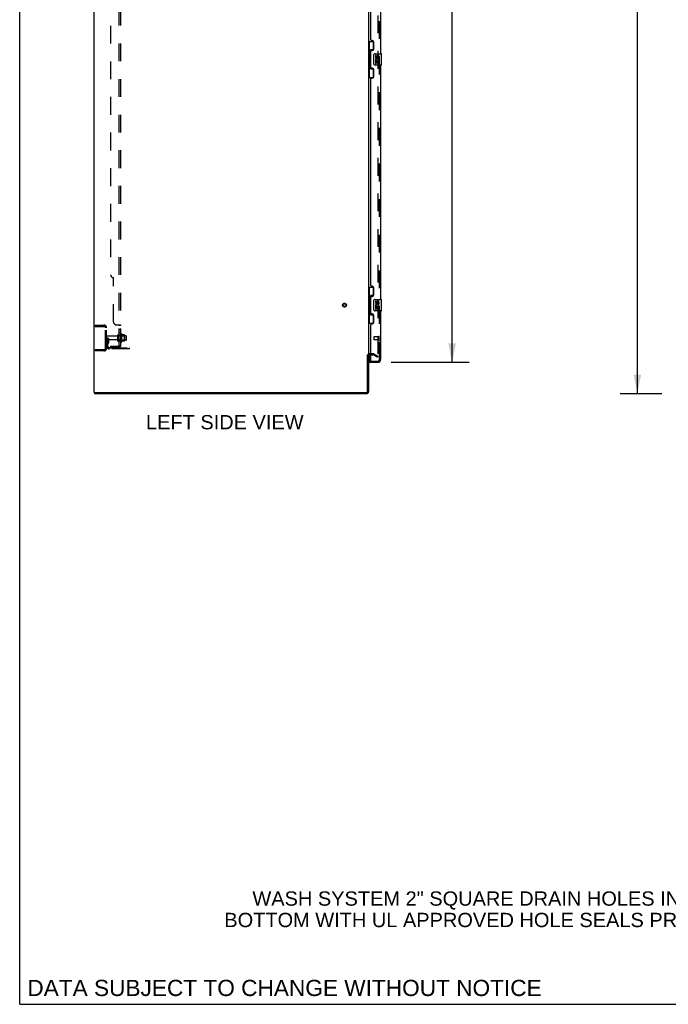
# Model space of a CAD drawing. Header units: inches. Extents: x 0 to 283, y 0 to 183.
# Tile 1 of 63: x 0 to 57, y 0 to 86. Entities that reach past the tile are written whole.
import ezdxf

# ---------------------------------------------------------------- set-up
doc = ezdxf.new("R2010")
doc.units = ezdxf.units.IN
doc.header["$LTSCALE"] = 15.583333
doc.header["$MEASUREMENT"] = 0
doc.linetypes.add('HIDDEN', pattern=[0.2, 0.1, -0.1])
doc.layers.get('0').update_dxf_attribs({"linetype": 'CONTINUOUS'})
for name, color, linetype in [('DEFAULT_2', 8, 'HIDDEN'), ('DIMENSIONS', 7, 'CONTINUOUS'), ('LEFTHAND_DOOR_ASSEMBLY', 7, 'CONTINUOUS'), ('RIGHTHAND_DOOR_ASSEMBLY', 7, 'CONTINUOUS'), ('SUBPANEL', 7, 'CONTINUOUS')]:
    doc.layers.add(name, color=color, linetype=linetype)
doc.styles.get("Standard").update_dxf_attribs({"font": 'arial.ttf'})
doc.dimstyles.new('DIMSTYLE_1', dxfattribs={"dimtxt": 1.25, "dimasz": 1.666667, "dimexe": 0.09, "dimexo": 0.07, "dimgap": 0.0375, "dimtad": 0, "dimtih": 1, "dimtoh": 1, "dimzin": 4, "dimdsep": 46, "dimtxsty": 'Standard', "dimblk": '_FILLED', "dimblk1": '_FILLED', "dimblk2": '_FILLED', "dimcen": 0.09, "dimadec": 3, "dimazin": 1, "dimtfac": 1, "dimtdec": 3, "dimtofl": 0, "dimtmove": 0, "dimatfit": 3, "dimldrblk": '_FILLED', "dimfxl": 0, "dimtolj": 1, "dimtzin": 4, "dimarcsym": 0})

# ---------------------------------------------------------------- blocks, each defined once
blk = doc.blocks.new('_FILLED')
at = {"color": 0, "linetype": 'ByBlock'}
blk.add_solid([(0, 0), (-1, 0.2), (-1, -0.2)], dxfattribs=at)
blk = doc.blocks.new('*D9')
at = {"layer": 'DIMENSIONS', "color": 2, "linetype": 'Continuous'}
for p, q in [((32.477, 130.662), (39.306, 130.662)), ((37.806, 130.662), (37.806, 95.407)), ((37.806, 56.162), (37.806, 91.032)), ((32.477, 56.162), (39.306, 56.162))]:
    blk.add_line(p, q, dxfattribs=at)
at = {"layer": 'DIMENSIONS', "color": 2, "linetype": 'Continuous', "xscale": 1.6666666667, "yscale": 1.6666666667, "zscale": 1.6666666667}
for p, rotation in [((37.806, 130.662), 90), ((37.806, 56.162), 270)]:
    blk.add_blockref('_FILLED', p, dxfattribs=dict(at, rotation=rotation))
at = {"layer": 'DIMENSIONS', "color": 2, "linetype": 'Continuous', "insert": (37.806, 94.782), "char_height": 1.25, "width": 6.39405, "attachment_point": 2, "line_spacing_factor": 0.9}
blk.add_mtext('74.50\\PDOORS', dxfattribs=at)
blk = doc.blocks.new('*D12')
at = {"layer": 'DIMENSIONS', "color": 2, "linetype": 'Continuous'}
for p, q in [((56.139, 133.412), (52.497, 133.412)), ((53.997, 133.412), (53.997, 94.662)), ((53.997, 53.412), (53.997, 92.162)), ((56.139, 53.412), (52.497, 53.412))]:
    blk.add_line(p, q, dxfattribs=at)
at = {"layer": 'DIMENSIONS', "color": 2, "linetype": 'Continuous', "xscale": 1.6666666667, "yscale": 1.6666666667, "zscale": 1.6666666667}
for p, rotation in [((53.997, 133.412), 90), ((53.997, 53.412), 270)]:
    blk.add_blockref('_FILLED', p, dxfattribs=dict(at, rotation=rotation))
at = {"layer": 'DIMENSIONS', "color": 2, "linetype": 'Continuous', "insert": (53.997, 94.037), "char_height": 1.25, "width": 4.36803, "attachment_point": 2, "line_spacing_factor": 0.9}
blk.add_mtext('80.00', dxfattribs=at)

msp = doc.modelspace()

# ---------------------------------------------------------------- linework, layer by layer
at = {"color": 7, "linetype": 'Continuous'}
for p, q in [((0, 0), (0, 183.333)), ((30.394, 56.829), (30.498, 56.829)), ((6.55, 53.516), (6.55, 53.412)), ((0, 0), (283.333, 0))]:
    msp.add_line(p, q, dxfattribs=at)
at = {"color": 3, "linetype": 'Continuous'}
for p, q in [((6.498, 53.516), (6.498, 133.308)), ((30.498, 129.964), (30.498, 56.86)), ((30.394, 53.606), (30.394, 56.83)), ((30.498, 56.829), (30.498, 53.601)), ((30.702, 56.808), (30.583, 56.808)), ((6.498, 53.516), (30.304, 53.516)), ((30.309, 53.412), (6.55, 53.412))]:
    msp.add_line(p, q, dxfattribs=at)
for centre, radius, start, end in [((30.583, 56.723), 0.085, 90, 180), ((30.304, 53.606), 0.09, 270, 360), ((30.309, 53.601), 0.189, 270, 360)]:
    msp.add_arc(centre, radius, start, end, dxfattribs=at)
at = {"color": 7, "linetype": 'Continuous'}
msp.add_arc((30.309, 53.601), 0.085, 274.4898, 355.5102, dxfattribs=at)
at = {"layer": 'DEFAULT_2', "color": 8, "linetype": 'HIDDEN'}
for p, q in [((31.311, 130.147), (31.311, 56.678)), ((6.602, 59.412), (7.356, 59.412)), ((6.602, 59.412), (6.602, 59.308)), ((6.602, 59.308), (7.356, 59.308)), ((7.072, 59.412), (7.072, 59.308)), ((7.498, 57.409), (7.498, 59.166)), ((7.602, 57.409), (7.602, 59.166)), ((8.827, 58.621), (8.827, 57.953)), ((8.897, 58.643), (8.897, 57.931)), ((7.706, 58.287), (7.602, 58.287)), ((8.53, 58.452), (7.632, 58.452)), ((8.53, 58.122), (7.632, 58.122)), ((7.691, 57.941), (7.642, 57.873)), ((7.692, 57.947), (7.692, 58.287)), ((7.692, 58.112), (7.796, 58.112)), ((7.706, 58.287), (7.796, 58.287)), ((7.706, 57.586), (7.706, 58.287)), ((7.775, 57.88), (7.726, 57.812)), ((7.796, 57.947), (7.796, 58.287)), ((8.592, 58.03), (8.592, 58.545)), ((8.702, 58.03), (8.702, 58.545)), ((9.297, 58.475), (8.702, 58.475)), ((9.297, 58.1), (8.702, 58.1)), ((8.847, 58.471), (8.827, 58.491)), ((8.847, 58.104), (8.827, 58.084)), ((8.847, 58.471), (9.143, 58.471)), ((8.847, 58.471), (8.847, 58.104)), ((8.847, 58.104), (9.143, 58.104)), ((9.153, 58.565), (8.925, 58.565)), ((9.153, 58.01), (8.925, 58.01)), ((9.143, 58.471), (9.163, 58.491)), ((9.143, 58.471), (9.143, 58.104)), ((9.143, 58.104), (9.163, 58.084)), ((9.163, 58.543), (9.163, 58.032)), ((9.327, 58.13), (9.327, 58.445)), ((7.356, 57.266), (6.602, 57.266)), ((6.602, 57.266), (6.602, 57.162)), ((7.356, 57.162), (6.602, 57.162)), ((7.072, 57.266), (7.072, 57.162)), ((7.849, 57.443), (9.602, 57.443)), ((9.602, 57.339), (7.849, 57.339)), ((9.099, 57.339), (9.099, 57.443)), ((9.355, 57.339), (9.355, 57.443)), ((9.602, 57.339), (9.602, 57.443)), ((30.903, 56.912), (30.583, 56.912)), ((30.971, 56.894), (31.311, 56.698)), ((30.702, 56.808), (30.903, 56.808)), ((31.259, 56.608), (30.919, 56.804)), ((31.311, 56.698), (31.259, 56.608)), ((31.286, 56.66), (31.288, 56.659))]:
    msp.add_line(p, q, dxfattribs=at)
for points in [[(31.294, 56.658), (31.293, 56.658), (31.291, 56.658), (31.29, 56.658), (31.288, 56.659)], [(31.311, 56.678), (31.311, 56.675), (31.31, 56.673), (31.31, 56.671), (31.309, 56.669), (31.308, 56.667), (31.307, 56.665), (31.306, 56.663), (31.304, 56.662), (31.303, 56.661), (31.301, 56.66), (31.299, 56.659), (31.297, 56.658), (31.295, 56.658), (31.294, 56.658)]]:
    msp.add_lwpolyline(points, dxfattribs=at)
for radius in [0.164, 0.124]:
    msp.add_circle((28.394, 61.162), radius, dxfattribs=at)
for centre, radius, start, end in [((7.356, 59.166), 0.246, 0, 90), ((7.356, 59.166), 0.142, 0, 90), ((8.647, 58.545), 0.055, 360, 180), ((8.866, 58.621), 0.0384, 34.44966, 180), ((8.297, 58.287), 0.698, 23.96793, 30.66313), ((7.632, 58.422), 0.03, 90, 180), ((7.632, 58.152), 0.03, 180, 270), ((7.81, 57.751), 0.208, 144.24611, 180), ((7.682, 57.947), 0.01, 324.24611, 360), ((7.81, 57.751), 0.104, 144.24611, 180), ((7.682, 57.947), 0.114, 324.24611, 360), ((8.53, 58.515), 0.0625, 270, 360), ((8.53, 58.06), 0.0625, 0, 90), ((8.647, 58.03), 0.055, 180, 0), ((8.866, 57.953), 0.0384, 180, 325.55034), ((8.297, 58.287), 0.698, 329.33687, 336.03207), ((8.944, 58.575), 0.01, 203.96793, 270), ((8.944, 58), 0.01, 90, 156.03207), ((9.153, 58.555), 0.01, 5.19383, 90), ((9.153, 58.02), 0.01, 270, 354.80617), ((9.022, 58.543), 0.141, 0, 5.20805), ((9.022, 58.032), 0.141, 354.79195, 360), ((9.297, 58.445), 0.03, 359.99999, 90), ((9.297, 58.13), 0.03, 270, 0.00001), ((7.356, 57.409), 0.246, 270, 360), ((7.356, 57.409), 0.142, 270, 360), ((7.849, 57.586), 0.246, 180, 270), ((7.849, 57.586), 0.142, 180, 270), ((30.583, 56.723), 0.189, 90, 180), ((30.903, 56.775), 0.137, 60, 90), ((30.903, 56.775), 0.033, 60, 90)]:
    msp.add_arc(centre, radius, start, end, dxfattribs=at)
at = {"layer": 'LEFTHAND_DOOR_ASSEMBLY', "color": 8, "linetype": 'HIDDEN'}
for p, q in [((31.452, 56.409), (31.452, 130.416)), ((30.952, 58.38), (30.952, 58.152)), ((31.409, 58.39), (30.962, 58.39)), ((31.409, 58.142), (30.962, 58.142)), ((31.409, 58.408), (31.409, 58.124)), ((30.722, 56.266), (31.31, 56.266))]:
    msp.add_line(p, q, dxfattribs=at)
at = {"layer": 'LEFTHAND_DOOR_ASSEMBLY', "color": 3, "linetype": 'Continuous'}
for p, q in [((31.556, 103.662), (31.556, 83.162)), ((30.702, 84.37), (30.702, 102.455)), ((30.822, 84.31), (30.762, 84.31)), ((30.952, 83.56), (30.952, 84.18)), ((30.702, 81.955), (30.702, 83.37)), ((30.762, 83.43), (30.822, 83.43)), ((30.822, 81.895), (30.762, 81.895)), ((31.556, 82.162), (31.556, 61.662)), ((30.762, 81.015), (30.822, 81.015)), ((30.952, 81.145), (30.952, 81.765)), ((30.702, 62.87), (30.702, 80.955)), ((30.822, 62.81), (30.762, 62.81)), ((30.952, 62.06), (30.952, 62.68)), ((30.702, 60.455), (30.702, 61.87)), ((30.762, 61.93), (30.822, 61.93)), ((30.822, 60.395), (30.762, 60.395)), ((31.556, 60.662), (31.556, 56.409)), ((30.702, 56.286), (30.702, 59.455)), ((30.762, 59.515), (30.822, 59.515)), ((30.952, 59.645), (30.952, 60.265)), ((30.577, 56.162), (31.31, 56.162))]:
    msp.add_line(p, q, dxfattribs=at)
at = {"layer": 'LEFTHAND_DOOR_ASSEMBLY', "color": 7, "linetype": 'Continuous'}
for p, q in [((30.498, 84.237), (30.939, 84.237)), ((30.537, 84.237), (30.537, 83.212)), ((30.902, 84.237), (30.902, 83.457)), ((30.516, 83.212), (30.638, 83.212)), ((30.516, 83.212), (30.516, 82.112)), ((30.638, 83.242), (30.638, 83.263)), ((30.638, 82.112), (30.638, 83.212)), ((30.902, 83.502), (30.675, 83.502)), ((30.675, 83.502), (30.675, 81.822)), ((30.962, 82.262), (30.962, 83.062)), ((31.061, 83.162), (31.601, 83.162)), ((31.162, 83.008), (31.099, 83.008)), ((31.099, 83.008), (31.099, 82.872)), ((31.162, 82.872), (31.162, 83.008)), ((31.227, 82.934), (31.227, 82.865)), ((31.288, 82.872), (31.288, 82.914)), ((31.351, 82.914), (31.351, 82.777)), ((31.351, 82.777), (31.413, 82.777)), ((31.413, 82.777), (31.413, 82.914)), ((31.616, 82.177), (31.616, 83.147)), ((30.516, 82.112), (30.638, 82.112)), ((30.537, 82.112), (30.537, 81.087)), ((30.638, 82.061), (30.638, 82.082)), ((30.902, 81.867), (30.902, 81.087)), ((31.601, 82.162), (31.061, 82.162)), ((31.117, 82.547), (31.099, 82.547)), ((31.099, 82.547), (31.099, 82.316)), ((31.099, 82.316), (31.162, 82.316)), ((31.152, 82.547), (31.179, 82.566)), ((31.152, 82.547), (31.413, 82.547)), ((31.162, 82.484), (31.227, 82.484)), ((31.162, 82.316), (31.162, 82.484)), ((31.227, 82.484), (31.227, 82.348)), ((31.227, 82.348), (31.288, 82.348)), ((31.288, 82.484), (31.351, 82.484)), ((31.288, 82.348), (31.288, 82.484)), ((31.343, 82.583), (31.4, 82.558)), ((31.351, 82.484), (31.351, 82.316)), ((31.351, 82.316), (31.413, 82.316)), ((31.413, 82.316), (31.413, 82.547)), ((30.498, 81.087), (30.939, 81.087)), ((30.675, 81.822), (30.902, 81.822)), ((30.498, 62.737), (30.939, 62.737)), ((30.537, 62.737), (30.537, 61.712)), ((30.902, 62.737), (30.902, 61.957)), ((30.516, 61.712), (30.638, 61.712)), ((30.516, 61.712), (30.516, 60.612)), ((30.638, 61.742), (30.638, 61.763)), ((30.638, 60.612), (30.638, 61.712)), ((30.902, 62.002), (30.675, 62.002)), ((30.675, 62.002), (30.675, 60.322)), ((30.962, 60.762), (30.962, 61.562)), ((31.061, 61.662), (31.601, 61.662)), ((31.162, 61.508), (31.099, 61.508)), ((31.099, 61.508), (31.099, 61.372)), ((31.162, 61.372), (31.162, 61.508)), ((31.227, 61.434), (31.227, 61.365)), ((31.288, 61.372), (31.288, 61.414)), ((31.351, 61.414), (31.351, 61.277)), ((31.351, 61.277), (31.413, 61.277)), ((31.413, 61.277), (31.413, 61.414)), ((31.616, 60.677), (31.616, 61.647)), ((30.516, 60.612), (30.638, 60.612)), ((30.537, 60.612), (30.537, 59.587)), ((30.638, 60.561), (30.638, 60.582)), ((30.675, 60.322), (30.902, 60.322)), ((30.902, 60.367), (30.902, 59.587)), ((31.601, 60.662), (31.061, 60.662)), ((31.117, 61.047), (31.099, 61.047)), ((31.099, 61.047), (31.099, 60.816)), ((31.099, 60.816), (31.162, 60.816)), ((31.152, 61.047), (31.179, 61.066)), ((31.152, 61.047), (31.413, 61.047)), ((31.162, 60.984), (31.227, 60.984)), ((31.162, 60.816), (31.162, 60.984)), ((31.227, 60.984), (31.227, 60.848)), ((31.227, 60.848), (31.288, 60.848)), ((31.288, 60.984), (31.351, 60.984)), ((31.288, 60.848), (31.288, 60.984)), ((31.343, 61.083), (31.4, 61.058)), ((31.351, 60.984), (31.351, 60.816)), ((31.351, 60.816), (31.413, 60.816)), ((31.413, 60.816), (31.413, 61.047)), ((30.498, 59.587), (30.939, 59.587)), ((30.577, 56.808), (30.577, 56.286)), ((30.577, 56.266), (30.717, 56.266)), ((30.577, 56.266), (30.577, 56.162))]:
    msp.add_line(p, q, dxfattribs=at)
for points in [[(30.675, 83.478), (30.676, 83.475), (30.676, 83.471), (30.677, 83.467), (30.678, 83.463), (30.68, 83.458), (30.682, 83.453), (30.684, 83.448), (30.687, 83.442), (30.691, 83.435), (30.695, 83.428), (30.699, 83.421), (30.704, 83.413), (30.709, 83.405), (30.711, 83.401)], [(30.962, 83.062), (30.962, 83.068), (30.962, 83.075), (30.963, 83.081), (30.965, 83.087), (30.966, 83.093), (30.968, 83.098)], [(30.711, 81.923), (30.709, 81.92), (30.704, 81.911), (30.699, 81.903), (30.695, 81.896), (30.691, 81.889), (30.687, 81.883), (30.684, 81.877), (30.682, 81.871), (30.68, 81.866), (30.678, 81.861), (30.677, 81.857), (30.676, 81.853), (30.676, 81.849), (30.675, 81.846)], [(30.968, 82.226), (30.966, 82.232), (30.965, 82.238), (30.963, 82.244), (30.962, 82.25), (30.962, 82.256), (30.962, 82.262)], [(30.675, 61.978), (30.676, 61.975), (30.676, 61.971), (30.677, 61.967), (30.678, 61.963), (30.68, 61.958), (30.682, 61.953), (30.684, 61.948), (30.687, 61.942), (30.691, 61.935), (30.695, 61.928), (30.699, 61.921), (30.704, 61.913), (30.709, 61.905), (30.711, 61.901)], [(30.962, 61.562), (30.962, 61.568), (30.962, 61.575), (30.963, 61.581), (30.965, 61.587), (30.966, 61.593), (30.968, 61.598)], [(30.711, 60.423), (30.709, 60.42), (30.704, 60.411), (30.699, 60.403), (30.695, 60.396), (30.691, 60.389), (30.687, 60.383), (30.684, 60.377), (30.682, 60.371), (30.68, 60.366), (30.678, 60.361), (30.677, 60.357), (30.676, 60.353), (30.676, 60.349), (30.675, 60.346)], [(30.968, 60.726), (30.966, 60.732), (30.965, 60.738), (30.963, 60.744), (30.962, 60.75), (30.962, 60.756), (30.962, 60.762)]]:
    msp.add_lwpolyline(points, dxfattribs=at)
at = {"layer": 'LEFTHAND_DOOR_ASSEMBLY', "color": 3, "linetype": 'Continuous'}
for centre, radius, start, end in [((30.762, 84.37), 0.06, 180, 270), ((30.822, 84.18), 0.13, 0, 90), ((30.822, 83.56), 0.13, 270, 360), ((30.762, 83.37), 0.06, 90, 180), ((30.762, 81.955), 0.06, 180, 270), ((30.822, 81.765), 0.13, 0, 90), ((30.762, 80.955), 0.06, 90, 180), ((30.822, 81.145), 0.13, 270, 360), ((30.762, 62.87), 0.06, 180, 270), ((30.822, 62.68), 0.13, 0, 90), ((30.822, 62.06), 0.13, 270, 360), ((30.762, 61.87), 0.06, 90, 180), ((30.762, 60.455), 0.06, 180, 270), ((30.822, 60.265), 0.13, 0, 90), ((30.762, 59.455), 0.06, 90, 180), ((30.822, 59.645), 0.13, 270, 360), ((30.722, 56.286), 0.02, 180, 270), ((31.31, 56.409), 0.246, 270, 360)]:
    msp.add_arc(centre, radius, start, end, dxfattribs=at)
at = {"layer": 'LEFTHAND_DOOR_ASSEMBLY', "color": 7, "linetype": 'Continuous'}
for centre, radius, start, end in [((31.061, 83.062), 0.1, 90, 158.79459), ((31.193, 82.872), 0.0943, 180, 360), ((31.256, 82.62), 0.157, 336.59665, 161.87913), ((31.193, 82.872), 0.0314, 180, 261.22946), ((31.256, 82.62), 0.0943, 336.59665, 215.11217), ((31.193, 82.877), 0.0362, 263.42855, 341.76278), ((31.319, 82.914), 0.0943, 68.69989, 167.43379), ((31.319, 82.914), 0.0314, 0, 180.04847), ((31.319, 82.914), 0.0943, 0, 68.67039), ((31.601, 83.147), 0.015, 0, 90), ((31.061, 82.262), 0.1, 201.20502, 270), ((31.253, 82.62), 0.154, 161.41988, 206.19629), ((31.256, 82.62), 0.157, 205.73705, 207.8532), ((31.601, 82.177), 0.015, 270, 360), ((31.061, 61.562), 0.1, 90, 158.79459), ((31.193, 61.372), 0.0943, 180, 360), ((31.253, 61.12), 0.154, 161.41988, 206.19629), ((31.256, 61.12), 0.157, 336.59665, 161.87913), ((31.193, 61.372), 0.0314, 180, 261.22946), ((31.256, 61.12), 0.0943, 336.59665, 215.11217), ((31.193, 61.377), 0.0362, 263.42855, 341.76278), ((31.319, 61.414), 0.0943, 68.69989, 167.43379), ((31.319, 61.414), 0.0314, 0, 180.04847), ((31.319, 61.414), 0.0943, 0, 68.67039), ((31.601, 61.647), 0.015, 0, 90), ((31.061, 60.762), 0.1, 201.20502, 270), ((31.256, 61.12), 0.157, 205.73705, 207.8532), ((31.601, 60.677), 0.015, 270, 360), ((30.597, 56.286), 0.02, 180, 257.14286), ((31.392, 56.552), 0.26, 267.40631, 270)]:
    msp.add_arc(centre, radius, start, end, dxfattribs=at)
at = {"layer": 'LEFTHAND_DOOR_ASSEMBLY', "color": 8, "linetype": 'HIDDEN'}
for centre, radius, start, end in [((30.962, 58.38), 0.01, 90, 180), ((30.962, 58.152), 0.01, 180, 270), ((31.431, 58.408), 0.0215, 0, 180), ((31.431, 58.124), 0.0215, 180, 360), ((31.31, 56.409), 0.142, 270, 360)]:
    msp.add_arc(centre, radius, start, end, dxfattribs=at)
at = {"layer": 'LEFTHAND_DOOR_ASSEMBLY', "color": 7, "linetype": 'Continuous'}
for centre, start_param, end_param in [((30.743, 83.253), 0.699287, 1.51401), ((30.743, 83.253), -4.655602, -3.84088), ((30.743, 82.072), 0.699287, 1.51401), ((30.743, 82.072), -4.655602, -3.84088), ((30.743, 61.753), 0.699287, 1.51401), ((30.743, 61.753), -4.655602, -3.84088), ((30.743, 60.572), 0.699287, 1.51401), ((30.743, 60.572), -4.655602, -3.84088)]:
    msp.add_ellipse(centre, major_axis=(0, 0.18), ratio=0.579493, start_param=start_param, end_param=end_param, dxfattribs=at)
at = {"layer": 'RIGHTHAND_DOOR_ASSEMBLY', "color": 8, "linetype": 'HIDDEN'}
for p, q in [((31.452, 56.409), (31.452, 130.416)), ((30.722, 56.266), (31.31, 56.266))]:
    msp.add_line(p, q, dxfattribs=at)
msp.add_arc((31.31, 56.409), 0.142, 270, 360, dxfattribs=at)
at = {"layer": 'SUBPANEL', "color": 8, "linetype": 'HIDDEN'}
for p, q in [((8.702, 57.568), (8.702, 129.256)), ((8.827, 57.568), (8.827, 129.256)), ((7.952, 123.006), (7.952, 63.818)), ((8.202, 59.693), (8.202, 63.568)), ((8.452, 59.443), (8.773, 59.443)), ((8.776, 59.442), (8.778, 59.44)), ((8.683, 59.428), (8.684, 59.426)), ((8.696, 59.418), (8.698, 59.416)), ((8.7, 59.414), (8.701, 59.413)), ((8.702, 59.408), (8.827, 59.408)), ((8.702, 59.046), (8.827, 59.046)), ((8.702, 58.765), (8.827, 58.765)), ((8.818, 59.421), (8.821, 59.419)), ((8.702, 58.537), (8.827, 58.537)), ((8.702, 58.037), (8.827, 58.037)), ((7.952, 57.568), (8.59, 57.568)), ((7.952, 57.568), (7.952, 57.443)), ((8.59, 57.443), (7.952, 57.443)), ((8.202, 57.568), (8.202, 57.443)), ((8.773, 57.53), (8.677, 57.609)), ((8.702, 57.589), (8.703, 57.588)), ((8.702, 57.568), (8.827, 57.568))]:
    msp.add_line(p, q, dxfattribs=at)
for points in [[(8.677, 59.443), (8.676, 59.441), (8.676, 59.44), (8.676, 59.438), (8.677, 59.436), (8.677, 59.434), (8.678, 59.433), (8.68, 59.431), (8.681, 59.429), (8.683, 59.428), (8.684, 59.426), (8.686, 59.425), (8.688, 59.424), (8.692, 59.421)], [(8.677, 59.443), (8.676, 59.441), (8.676, 59.44), (8.676, 59.438), (8.677, 59.436), (8.677, 59.434)], [(8.773, 59.443), (8.776, 59.442), (8.778, 59.44), (8.782, 59.438), (8.785, 59.436), (8.789, 59.435), (8.793, 59.433), (8.801, 59.43)], [(8.678, 59.433), (8.68, 59.431), (8.681, 59.429)], [(8.692, 59.421), (8.694, 59.419), (8.696, 59.418), (8.698, 59.416), (8.7, 59.414), (8.701, 59.413), (8.702, 59.411), (8.702, 59.41), (8.702, 59.408)], [(8.702, 59.411), (8.702, 59.41), (8.702, 59.408)], [(8.801, 59.43), (8.805, 59.428), (8.808, 59.426)], [(8.808, 59.426), (8.812, 59.425), (8.815, 59.423), (8.818, 59.421), (8.821, 59.419), (8.823, 59.417), (8.825, 59.415), (8.826, 59.413), (8.827, 59.411), (8.827, 59.41), (8.827, 59.408)], [(8.826, 59.413), (8.827, 59.411), (8.827, 59.41), (8.827, 59.408)], [(8.677, 57.609), (8.676, 57.609), (8.676, 57.608), (8.676, 57.607), (8.677, 57.606), (8.677, 57.604), (8.678, 57.603), (8.68, 57.601), (8.681, 57.6), (8.683, 57.598), (8.684, 57.596), (8.688, 57.592)], [(8.688, 57.592), (8.69, 57.59), (8.692, 57.587), (8.694, 57.585), (8.696, 57.582), (8.698, 57.58), (8.7, 57.577), (8.701, 57.575), (8.702, 57.572), (8.702, 57.57), (8.702, 57.568)], [(8.762, 57.568), (8.762, 57.568), (8.762, 57.568), (8.762, 57.568), (8.762, 57.568), (8.761, 57.568), (8.761, 57.568), (8.76, 57.569), (8.76, 57.569), (8.759, 57.569), (8.758, 57.569), (8.757, 57.569), (8.757, 57.569), (8.756, 57.569), (8.755, 57.569), (8.754, 57.57), (8.754, 57.57), (8.753, 57.57), (8.752, 57.57), (8.751, 57.57), (8.75, 57.57), (8.749, 57.571), (8.749, 57.571), (8.748, 57.571), (8.747, 57.571), (8.746, 57.572), (8.745, 57.572), (8.744, 57.572), (8.743, 57.572), (8.742, 57.573), (8.741, 57.573), (8.74, 57.573), (8.739, 57.574), (8.738, 57.574), (8.737, 57.574), (8.736, 57.574), (8.735, 57.575), (8.734, 57.575), (8.733, 57.576), (8.732, 57.576), (8.731, 57.576), (8.73, 57.577), (8.729, 57.577), (8.728, 57.577), (8.727, 57.578), (8.725, 57.578), (8.724, 57.579), (8.723, 57.579), (8.722, 57.58), (8.721, 57.58), (8.72, 57.58), (8.719, 57.581), (8.718, 57.581), (8.717, 57.582), (8.716, 57.582), (8.715, 57.583), (8.714, 57.583), (8.713, 57.583), (8.713, 57.584), (8.712, 57.584), (8.711, 57.585), (8.71, 57.585), (8.709, 57.585), (8.708, 57.586), (8.708, 57.586), (8.707, 57.587), (8.706, 57.587), (8.705, 57.587), (8.704, 57.588), (8.704, 57.588), (8.703, 57.589), (8.702, 57.589), (8.702, 57.589), (8.701, 57.59), (8.7, 57.59), (8.7, 57.59), (8.699, 57.591), (8.699, 57.591), (8.699, 57.591), (8.698, 57.591), (8.698, 57.591)], [(8.698, 57.591), (8.698, 57.591), (8.699, 57.591), (8.699, 57.591), (8.699, 57.591), (8.7, 57.591), (8.7, 57.59), (8.7, 57.59), (8.701, 57.59), (8.701, 57.589), (8.702, 57.589)], [(8.759, 57.568), (8.759, 57.568), (8.76, 57.568), (8.761, 57.568), (8.761, 57.568), (8.761, 57.568), (8.762, 57.568), (8.762, 57.568), (8.762, 57.568)], [(8.773, 57.53), (8.776, 57.532), (8.778, 57.535), (8.782, 57.537), (8.785, 57.539), (8.789, 57.541), (8.793, 57.543), (8.797, 57.545)], [(8.797, 57.545), (8.805, 57.548), (8.808, 57.55), (8.812, 57.551), (8.815, 57.553), (8.818, 57.555), (8.821, 57.557), (8.823, 57.559), (8.825, 57.561), (8.826, 57.563), (8.827, 57.565), (8.827, 57.567), (8.827, 57.568)]]:
    msp.add_lwpolyline(points, dxfattribs=at)
for centre, radius, start, end in [((8.202, 63.818), 0.25, 180, 270), ((8.452, 59.693), 0.25, 180, 270), ((8.59, 57.68), 0.237, 270, 360), ((8.59, 57.68), 0.112, 270, 360)]:
    msp.add_arc(centre, radius, start, end, dxfattribs=at)

# ---------------------------------------------------------------- texts
at = {"layer": 'DIMENSIONS', "color": 2, "linetype": 'Continuous', "attachment_point": 2, "line_spacing_factor": 0.9}
for s, insert, char_height, width in [('LEFT SIDE VIEW', (17.929, 51.55), 1.25, 13.74535), ('WASH SYSTEM 2" SQUARE DRAIN HOLES IN THE\\PBOTTOM WITH UL APPROVED HOLE SEALS PROVIDED', (41.028, 9.878), 1.25, 46.18959), ('DATA SUBJECT TO CHANGE WITHOUT NOTICE', (23.15, 2.14), 1.41667, 44.88042)]:
    msp.add_mtext(s, dxfattribs=dict(at, insert=insert, char_height=char_height, width=width))

# ---------------------------------------------------------------- dimensions: what is measured, and where the dimension line sits
at = {"layer": 'DIMENSIONS', "color": 2, "linetype": 'Continuous'}
dim = msp.add_linear_dim(base=(53.997, 53.412), p1=(56.209, 133.412), p2=(56.209, 53.412), angle=270, dimstyle='DIMSTYLE_1', dxfattribs=at)
dim.commit()
dim.dimension.update_dxf_attribs({"geometry": '*D12', "text_midpoint": (53.989, 93.405), "dimtype": 160})
dim = msp.add_linear_dim(base=(37.806, 56.162), p1=(32.407, 130.662), p2=(32.407, 56.162), angle=270, text='<>\\PDOORS', dimstyle='DIMSTYLE_1', dxfattribs=at)
dim.commit()
dim.dimension.update_dxf_attribs({"geometry": '*D9', "text_midpoint": (37.806, 93.22), "dimtype": 160})

doc.saveas('drawing.dxf')
